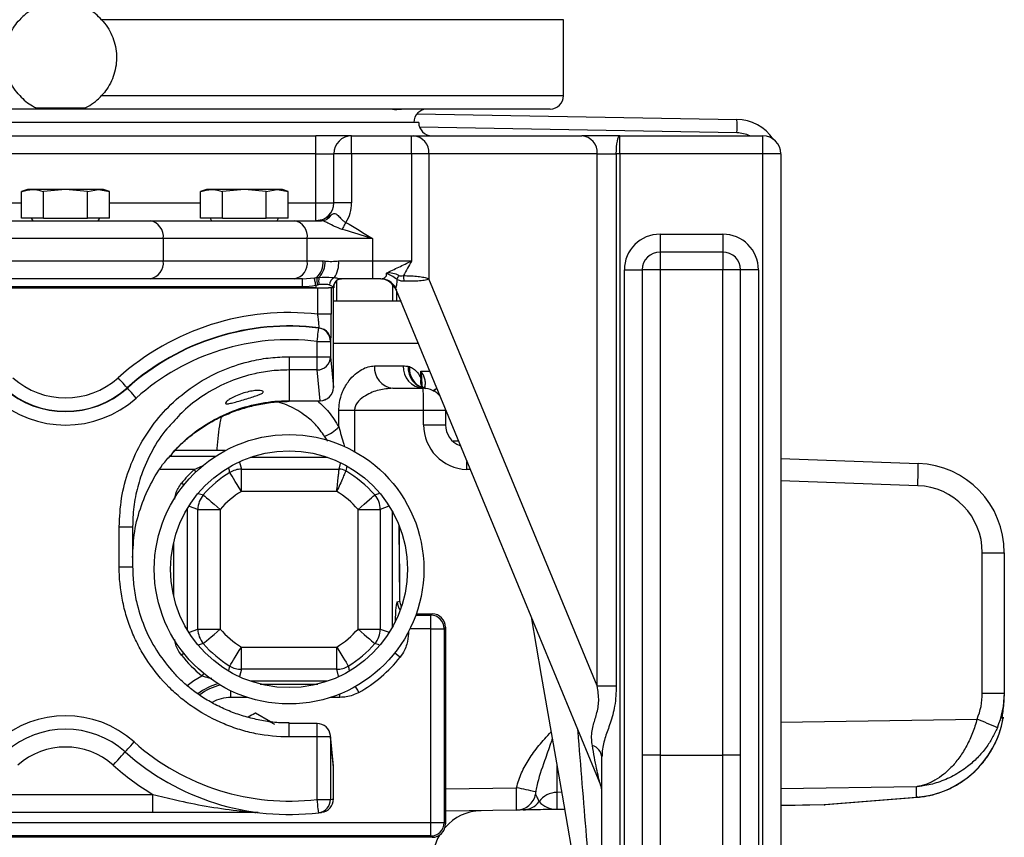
# Model space of a CAD drawing. Extents: x 36 to 632, y 43 to 1270.
# Tile 4 of 15: x 325 to 545, y 440 to 623. Entities that reach past the tile are written whole.
import ezdxf

# ---------------------------------------------------------------- set-up
doc = ezdxf.new("R2010")
doc.units = 0
doc.layers.get('0').update_dxf_attribs({"linetype": 'CONTINUOUS'})

msp = doc.modelspace()

# ---------------------------------------------------------------- linework, layer by layer
at = {"color": 7, "linetype": 'CONTINUOUS'}
for p, q in [((446.79, 623.03), (343.46, 623.03)), ((446.79, 606.03), (446.79, 623.03)), ((343.46, 606.03), (446.79, 606.03)), ((443.79, 603.03), (224.79, 603.03)), ((413.99, 601.95), (485.56, 600.7)), ((414.39, 600.03), (263.8, 600.03)), ((279.39, 597.03), (391.39, 597.03)), ((399.39, 597.03), (391.39, 597.03)), ((391.39, 593.03), (391.39, 597.03)), ((399.39, 597.03), (412.78, 597.03)), ((399.39, 593.03), (399.39, 597.03)), ((412.78, 597.03), (413.21, 597.03)), ((412.78, 593.03), (412.78, 597.03)), ((413.21, 597.03), (450.85, 597.03)), ((485.59, 597.7), (414.59, 598.94)), ((459.39, 597.03), (450.85, 597.03)), ((459.39, 597.03), (491.39, 597.03)), ((459.39, 593.03), (459.39, 597.03)), ((491.39, 593.03), (491.39, 597.03)), ((391.39, 593.03), (279.39, 593.03)), ((391.39, 582.03), (391.39, 593.03)), ((391.39, 593.03), (395.39, 593.03)), ((395.39, 582.03), (395.39, 593.03)), ((399.39, 593.03), (395.39, 593.03)), ((399.39, 593.03), (399.39, 582.03)), ((412.78, 593.03), (399.39, 593.03)), ((412.78, 593.03), (412.78, 569.03)), ((416.68, 593.03), (412.78, 593.03)), ((416.68, 593.03), (416.68, 565.03)), ((454.33, 593.03), (416.68, 593.03)), ((454.33, 473.94), (454.33, 593.03)), ((454.33, 593.03), (458.59, 593.03)), ((458.59, 593.03), (458.59, 473.94)), ((459.39, 593.03), (458.59, 593.03)), ((459.39, 593.03), (459.39, 426.03)), ((491.39, 593.03), (459.39, 593.03)), ((491.39, 426.03), (491.39, 593.03)), ((495.39, 593.03), (491.39, 593.03)), ((495.39, 593.03), (495.39, 426.03)), ((326.89, 585.03), (325.57, 584.55)), ((325.57, 578.63), (325.57, 584.55)), ((328.03, 585.03), (326.89, 585.03)), ((335.39, 585.03), (328.03, 585.03)), ((335.39, 585.03), (330.48, 584.55)), ((330.48, 578.63), (330.48, 584.55)), ((340.3, 584.55), (335.39, 585.03)), ((342.75, 585.03), (335.39, 585.03)), ((340.3, 584.55), (342.75, 585.03)), ((340.3, 578.63), (340.3, 584.55)), ((342.75, 585.03), (345.2, 584.55)), ((343.89, 585.03), (342.75, 585.03)), ((345.2, 584.55), (343.89, 585.03)), ((345.2, 578.63), (345.2, 584.55)), ((366.89, 585.03), (365.57, 584.55)), ((365.57, 578.63), (365.57, 584.55)), ((368.03, 585.03), (366.89, 585.03)), ((375.39, 585.03), (368.03, 585.03)), ((375.39, 585.03), (370.48, 584.55)), ((370.48, 578.63), (370.48, 584.55)), ((380.3, 584.55), (375.39, 585.03)), ((382.75, 585.03), (375.39, 585.03)), ((380.3, 584.55), (382.75, 585.03)), ((380.3, 578.63), (380.3, 584.55)), ((382.75, 585.03), (385.2, 584.55)), ((383.89, 585.03), (382.75, 585.03)), ((385.2, 584.55), (383.89, 585.03)), ((385.2, 578.63), (385.2, 584.55)), ((305.2, 582.03), (325.57, 582.03)), ((345.2, 582.03), (365.57, 582.03)), ((385.2, 582.03), (391.39, 582.03)), ((391.39, 582.03), (395.39, 582.03)), ((391.39, 578.03), (391.39, 582.03)), ((399.39, 582.03), (395.39, 582.03)), ((316.45, 578.03), (354.33, 578.03)), ((330.48, 578.63), (325.57, 578.63)), ((327.73, 578.63), (328.07, 578.03)), ((330.48, 578.63), (340.3, 578.63)), ((345.2, 578.63), (340.3, 578.63)), ((342.7, 578.03), (343.05, 578.63)), ((354.33, 578.03), (386.55, 578.03)), ((370.48, 578.63), (365.57, 578.63)), ((367.73, 578.63), (368.07, 578.03)), ((370.48, 578.63), (380.3, 578.63)), ((385.2, 578.63), (380.3, 578.63)), ((382.7, 578.03), (383.05, 578.63)), ((386.55, 578.03), (392.66, 578.03)), ((468.39, 575.03), (482.39, 575.03)), ((468.39, 575.03), (468.39, 571.03)), ((482.39, 575.03), (482.39, 571.03)), ((357.24, 574.03), (313.54, 574.03)), ((357.24, 574.03), (357.24, 569.03)), ((389.46, 574.03), (357.24, 574.03)), ((389.46, 569.03), (389.46, 574.03)), ((404.03, 574.03), (389.46, 574.03)), ((404.03, 574.03), (404.03, 569.03)), ((482.39, 571.03), (468.39, 571.03)), ((468.39, 571.03), (468.39, 567.03)), ((482.39, 571.03), (482.39, 567.03)), ((313.54, 569.03), (357.24, 569.03)), ((357.24, 569.03), (389.46, 569.03)), ((389.46, 569.03), (392.98, 569.03)), ((396.48, 569.03), (404.03, 569.03)), ((404.03, 569.03), (404.03, 565.03)), ((404.03, 569.03), (412.78, 569.03)), ((460.39, 426.03), (460.39, 567.03)), ((460.39, 567.03), (464.39, 567.03)), ((464.39, 567.03), (464.39, 426.03)), ((468.39, 567.03), (464.39, 567.03)), ((482.39, 567.03), (468.39, 567.03)), ((468.39, 567.03), (468.39, 458.43)), ((486.39, 567.03), (482.39, 567.03)), ((482.39, 458.43), (482.39, 567.03)), ((486.39, 426.03), (486.39, 567.03)), ((490.39, 567.03), (486.39, 567.03)), ((490.39, 567.03), (490.39, 426.03)), ((354.33, 565.03), (316.45, 565.03)), ((386.55, 565.03), (354.33, 565.03)), ((388.39, 565.03), (386.55, 565.03)), ((388.39, 565.03), (391.06, 565.24)), ((388.39, 563.23), (388.39, 565.03)), ((391.58, 565.31), (392.06, 565.35)), ((395.99, 564.58), (395.99, 560.03)), ((404.03, 565.03), (397.1, 565.03)), ((405.88, 565.03), (404.03, 565.03)), ((454.33, 473.94), (416.68, 565.03)), ((278.95, 563.03), (391.83, 563.03)), ((391.39, 563.03), (279.39, 563.03)), ((388.39, 563.23), (282.39, 563.23)), ((391.39, 563.53), (391.39, 563.03)), ((391.83, 563.03), (394.18, 563.03)), ((391.83, 557.12), (391.83, 563.03)), ((395.39, 563.03), (394.18, 563.03)), ((394.83, 563.03), (394.83, 557.12)), ((395.39, 563.23), (395.32, 563.23)), ((395.33, 540.72), (395.33, 563.03)), ((395.39, 563.23), (395.39, 563.03)), ((408.54, 563.74), (408.54, 560.03)), ((409.46, 560.03), (409.46, 562.16)), ((395.99, 560.03), (395.33, 560.03)), ((408.54, 560.03), (395.99, 560.03)), ((409.46, 560.03), (408.54, 560.03)), ((410.52, 560.03), (409.46, 560.03)), ((394.83, 557.12), (391.83, 557.12)), ((392.02, 554), (392.1, 554.06)), ((391.65, 547.59), (391.65, 551.02)), ((391.65, 551.02), (394.65, 551.02)), ((394.65, 551.02), (394.65, 547.59)), ((414.42, 550.53), (395.33, 550.53)), ((385.39, 547.59), (391.65, 547.59)), ((385.39, 547.59), (385.39, 544.64)), ((391.65, 544.64), (391.65, 547.59)), ((391.65, 547.59), (394.65, 547.59)), ((394.65, 547.59), (395.33, 540.72)), ((391.65, 544.64), (385.39, 544.64)), ((385.39, 544.64), (385.39, 537.76)), ((392.33, 537.76), (391.65, 544.64)), ((404.5, 545.53), (410.94, 545.53)), ((412.01, 545.47), (412.33, 545.4)), ((414.89, 542.79), (414.89, 544.37)), ((349.21, 540.59), (349.16, 540.64)), ((408.57, 540.53), (415.39, 540.53)), ((415.22, 540.69), (415.22, 541.03)), ((415.77, 540.87), (415.44, 540.6)), ((415.88, 540.54), (415.45, 540.63)), ((415.77, 540.87), (415.65, 540.58)), ((385.39, 537.76), (392.33, 537.76)), ((385.39, 537.76), (385.39, 537.72)), ((385.39, 537.72), (392.33, 537.72)), ((392.33, 537.76), (392.33, 537.72)), ((396.52, 531.87), (396.52, 535.53)), ((400.02, 535.53), (396.52, 535.53)), ((400.02, 535.53), (400.02, 526.39)), ((415.47, 535.53), (400.02, 535.53)), ((415.47, 532.36), (415.47, 535.53)), ((420.39, 535.53), (415.47, 535.53)), ((420.39, 535.53), (420.37, 535.92)), ((420.39, 535.53), (420.39, 532.36)), ((415.47, 532.36), (420.39, 532.36)), ((394.07, 528.72), (393.35, 529.79)), ((422.13, 528.76), (423.26, 528.77)), ((371.1, 526.58), (359.85, 526.58)), ((371.12, 526.59), (359.86, 526.59)), ((358.75, 525.33), (368.99, 525.33)), ((376.78, 525.09), (394, 525.09)), ((495.39, 524.83), (526.11, 523.73)), ((364.14, 522.35), (356.56, 522.35)), ((364.14, 522.35), (366.2, 523.22)), ((374.3, 524.01), (374.73, 522.43)), ((374.73, 517.45), (374.73, 522.43)), ((374.73, 522.43), (396.59, 522.43)), ((396.59, 522.43), (396.93, 523.73)), ((398.33, 523.13), (398.08, 522.03)), ((425.92, 522.33), (425.12, 522.36)), ((526.01, 518.73), (495.39, 519.83)), ((365.08, 517), (366.21, 516.68)), ((396.04, 517.45), (374.73, 517.45)), ((362.57, 513.5), (362.57, 486.56)), ((364.99, 513.42), (363.12, 514.09)), ((364.99, 486.65), (364.99, 513.42)), ((364.99, 513.42), (369.97, 513.42)), ((369.97, 513.42), (369.97, 486.65)), ((400.81, 486.65), (400.81, 513.42)), ((400.81, 513.42), (405.79, 513.42)), ((407.74, 514.12), (405.79, 513.42)), ((405.79, 513.42), (405.79, 486.65)), ((408.45, 513.09), (408.45, 486.98)), ((347.39, 500.55), (347.39, 509.55)), ((347.39, 509.55), (350.39, 509.55)), ((350.39, 509.55), (350.39, 500.55)), ((410.17, 492.85), (410.04, 509.74)), ((410.18, 492.87), (410.06, 509.71)), ((359.58, 494.03), (359.58, 506.04)), ((540.47, 472.32), (540.47, 503.74)), ((540.47, 503.74), (545.39, 503.74)), ((545.39, 503.74), (545.39, 472.32)), ((347.39, 500.55), (350.39, 500.55)), ((409.6, 492.73), (410.17, 492.85)), ((410.18, 492.87), (410.17, 492.85)), ((410.19, 492.67), (410.18, 492.64)), ((413.72, 489.73), (417.09, 489.73)), ((413.83, 490.03), (417.39, 490.03)), ((417.09, 489.73), (417.39, 490.03)), ((417.09, 486.73), (417.09, 489.73)), ((420.39, 487.03), (420.09, 486.73)), ((420.39, 487.03), (420.39, 443.03)), ((363.13, 485.97), (364.99, 486.65)), ((364.99, 486.65), (369.97, 486.65)), ((400.81, 486.65), (405.79, 486.65)), ((405.79, 486.65), (407.81, 485.92)), ((412.07, 485.69), (411.91, 485.69)), ((412.07, 486), (412.07, 485.69)), ((417.09, 486.73), (412.45, 486.73)), ((417.09, 443.33), (417.09, 486.73)), ((417.09, 486.73), (420.09, 486.73)), ((420.09, 486.73), (420.09, 443.33)), ((374.73, 482.61), (396.04, 482.61)), ((374.73, 477.63), (374.73, 482.61)), ((396.04, 477.63), (396.04, 482.61)), ((405.58, 483.09), (404.57, 483.38)), ((371.93, 477.4), (372.13, 478.36)), ((374.73, 477.63), (374.29, 475.99)), ((396.04, 477.63), (374.73, 477.63)), ((396.46, 476.08), (396.04, 477.63)), ((394, 474.97), (376.78, 474.97)), ((378.92, 474.33), (391.86, 474.33)), ((454.33, 473.94), (458.59, 473.94)), ((372.39, 471.35), (372.39, 472.83)), ((396.77, 471.35), (396.77, 472.11)), ((540.47, 472.32), (545.39, 472.32)), ((545.39, 472.32), (545.39, 471.78)), ((376.11, 471.35), (372.39, 471.35)), ((396.77, 471.35), (394.67, 471.35)), ((381.26, 465.9), (377.89, 467.85)), ((544.93, 466.98), (544.88, 466.59)), ((391.65, 465.5), (385.39, 465.5)), ((385.39, 462.5), (385.39, 465.5)), ((391.65, 462.5), (391.65, 465.5)), ((495.39, 465.8), (539.3, 466.49)), ((545.13, 466.92), (545.11, 466.7)), ((395.32, 455.92), (394.64, 462.8)), ((394.65, 462.5), (394.64, 462.8)), ((391.65, 462.5), (385.39, 462.5)), ((391.65, 448.52), (391.65, 462.5)), ((394.65, 462.5), (391.65, 462.5)), ((394.65, 462.5), (394.65, 448.52)), ((395.33, 455.63), (394.65, 462.5)), ((468.39, 458.43), (464.39, 458.43)), ((468.39, 458.43), (468.39, 429.09)), ((468.39, 458.43), (482.39, 458.43)), ((486.39, 458.43), (482.39, 458.43)), ((482.39, 429.09), (482.39, 458.43)), ((455.39, 426.03), (455.39, 458.01)), ((395.33, 455.63), (395.32, 455.92)), ((395.33, 448.61), (395.33, 455.63)), ((315.84, 449.61), (354.94, 449.61)), ((354.94, 445.61), (354.94, 449.61)), ((420.39, 450.85), (436.3, 451.13)), ((446.36, 450.11), (445.3, 450.09)), ((445.3, 450.09), (445.3, 446.31)), ((525.74, 451.36), (495.39, 450.88)), ((525.74, 449.02), (525.74, 451.36)), ((391.65, 448.52), (394.65, 448.52)), ((495.39, 447.18), (505.11, 447.35)), ((505.11, 447.33), (495.39, 447.16)), ((505.11, 447.35), (525.74, 449.02)), ((505.11, 447.35), (505.4, 447.34)), ((505.4, 447.34), (526.02, 449.01)), ((526.02, 449.01), (525.74, 449.02)), ((354.94, 445.61), (315.84, 445.61)), ((392.45, 445.61), (392.51, 445.61)), ((392.51, 445.61), (392.51, 445.62)), ((436.27, 446.13), (420.39, 445.85)), ((445.3, 446.31), (447.01, 446.34)), ((447.01, 446.31), (445.3, 446.28)), ((253.68, 443.33), (417.09, 443.33)), ((417.09, 440.33), (417.09, 443.33)), ((417.09, 443.33), (420.09, 443.33)), ((420.09, 443.33), (420.39, 443.03)), ((417.39, 440.03), (253.39, 440.03)), ((417.09, 440.33), (253.68, 440.33)), ((417.39, 440.03), (417.09, 440.33))]:
    msp.add_line(p, q, dxfattribs=at)
at = {"color": 7, "linetype": 'CONTINUOUS', "flags": 128}
for points in [[(458.59, 593.03), (458.61, 593.81), (458.65, 594.56), (458.73, 595.25), (458.83, 595.86), (458.95, 596.36), (459.08, 596.73), (459.23, 596.96), (459.39, 597.03)], [(398.08, 577.66), (397.97, 577.45), (397.86, 577.24), (397.75, 577.04), (397.64, 576.84), (397.53, 576.64), (397.43, 576.46), (397.33, 576.27), (397.24, 576.1)], [(391.39, 563.53), (391.33, 563.82), (391.28, 564.1), (391.23, 564.36), (391.18, 564.61), (391.14, 564.82), (391.11, 565), (391.08, 565.14), (391.06, 565.24)], [(409.34, 562.47), (430.96, 510.13), (455.07, 451.79)], [(391.65, 551.02), (391.72, 551.6), (391.79, 552.15), (391.86, 552.66), (391.91, 553.11), (391.96, 553.48), (391.99, 553.76), (392.01, 553.94), (392.02, 554)], [(392.1, 554.06), (392.63, 553.95), (393.09, 553.76)], [(394.73, 551.09), (394.69, 551.06), (394.65, 551.02)], [(349.16, 540.64), (349.12, 540.69), (349, 540.82), (348.81, 541.03), (348.56, 541.31), (348.26, 541.65), (347.92, 542.03), (347.55, 542.45), (347.16, 542.88)], [(351.21, 538.35), (350.82, 538.79), (350.45, 539.2), (350.11, 539.58), (349.81, 539.92), (349.56, 540.2), (349.37, 540.41), (349.25, 540.54), (349.21, 540.59)], [(418.42, 540.52), (418.23, 540.37), (417.66, 539.98)], [(418.42, 540.52), (418.23, 540.37), (417.66, 539.98)], [(364.6, 521.87), (364.52, 521.94), (364.14, 522.35)], [(425.12, 522.36), (425.15, 523.34), (425.17, 524.15)], [(374.73, 517.45), (374.25, 518.24), (373.79, 519), (373.36, 519.7), (372.97, 520.33), (372.65, 520.86), (372.39, 521.28), (372.22, 521.56), (372.13, 521.7)], [(361.84, 518.86), (361.75, 518.93), (361.32, 519.27)], [(366.21, 516.68), (366.33, 516.57), (366.58, 516.36), (366.95, 516.04), (367.42, 515.63), (367.98, 515.15), (368.6, 514.61), (369.27, 514.02), (369.97, 513.42)], [(400.81, 513.42), (401.5, 514.02), (402.17, 514.61), (402.8, 515.15), (403.36, 515.63), (403.83, 516.04), (404.19, 516.36), (404.44, 516.57), (404.57, 516.68)], [(439.55, 489.35), (441.82, 476.28), (446.47, 449.47), (449.7, 430.83), (455.33, 398.37)], [(366.21, 483.38), (366.33, 483.49), (366.58, 483.71), (366.95, 484.02), (367.42, 484.43), (367.98, 484.92), (368.6, 485.46), (369.27, 486.04), (369.97, 486.65)], [(400.81, 486.65), (401.5, 486.04), (402.17, 485.46), (402.8, 484.92), (403.36, 484.43), (403.83, 484.02), (404.19, 483.71), (404.44, 483.49), (404.57, 483.38)], [(372.13, 478.36), (372.22, 478.51), (372.39, 478.79), (372.65, 479.2), (372.97, 479.73), (373.36, 480.36), (373.79, 481.07), (374.25, 481.83), (374.73, 482.61)], [(396.04, 482.61), (396.52, 481.83), (396.99, 481.07), (397.42, 480.36), (397.8, 479.73), (398.13, 479.2), (398.38, 478.79), (398.55, 478.51), (398.64, 478.36)], [(361.84, 481.21), (361.75, 481.14), (361.32, 480.79)], [(410.21, 480.34), (409.78, 480.68), (409.36, 481.01), (409.01, 481.29)], [(362.6, 474), (364.09, 475.16), (365.86, 476.2)], [(366.28, 476.71), (366.21, 476.62), (365.86, 476.2)], [(401.01, 472.46), (400.74, 472.95), (400.47, 473.41), (400.25, 473.8)], [(380.86, 465.99), (381.14, 465.88), (382.14, 465.39)], [(348.72, 459.15), (348.76, 459.19), (348.87, 459.32), (349.06, 459.53), (349.31, 459.8), (349.61, 460.14), (349.96, 460.53), (350.33, 460.95), (350.72, 461.38)], [(346.05, 456.17), (346.57, 456.75), (347.07, 457.31), (347.54, 457.82), (347.94, 458.28), (348.27, 458.65), (348.52, 458.92), (348.67, 459.09), (348.72, 459.15)], [(392.02, 445.54), (392.01, 445.6), (391.99, 445.77), (391.95, 446.05), (391.91, 446.42), (391.85, 446.87), (391.79, 447.38), (391.72, 447.94), (391.65, 448.52)], [(445.3, 446.28), (444.67, 446.27), (444.05, 446.26), (443.43, 446.25), (442.82, 446.24), (442.22, 446.23), (441.64, 446.22), (441.07, 446.21), (440.52, 446.2), (439.99, 446.19), (439.49, 446.18), (439.02, 446.18), (438.57, 446.17), (438.15, 446.16), (437.76, 446.15)]]:
    msp.add_lwpolyline(points, dxfattribs=at)
at = {"color": 7, "linetype": 'CONTINUOUS'}
for radius in [30.15, 26.5]:
    msp.add_circle((385.39, 500.03), radius, dxfattribs=at)
for centre, radius, start, end in [((443.79, 606.03), 3, 270, 0), ((416.29, 600.03), 3, 90, 180), ((417.39, 600.03), 3, 180, 270), ((485.39, 590.7), 10, 34.188, 89), ((456.91, 598.95), 28.7, 357.5045, 3.4951), ((399.39, 593.03), 4, 90, 180), ((412.93, 593.28), 3.76, 356.2507, 85.681), ((450.57, 593.28), 3.76, 356.2508, 85.6808), ((485.47, 590.7), 7, 64.6693, 89), ((491.39, 593.03), 4, 0, 90), ((391.39, 582.03), 4, 270, 0), ((391.39, 582.03), 8, 326.831, 0), ((392.59, 580.56), 2.53, 271.4873, 331.0609), ((353.68, 574.5), 3.59, 352.484, 79.6542), ((385.91, 574.5), 3.59, 352.484, 79.6542), ((468.39, 567.03), 8, 90, 180), ((482.39, 567.03), 8, 0, 90), ((468.39, 567.03), 4, 90, 180), ((482.39, 567.03), 4, 0, 90), ((353.68, 568.56), 3.59, 280.3458, 7.516), ((385.91, 568.56), 3.59, 280.3458, 7.516), ((388.31, 568.66), 4.68, 314.2643, 4.5044), ((388.37, 568.9), 5.13, 316.1274, 1.1983), ((390.49, 568.58), 6.01, 327.0922, 4.2781), ((400.09, 565.44), 8.52, 180.8949, 192.2529), ((397.33, 564.53), 5.33, 171.1089, 188.8911), ((396.49, 563.48), 2.08, 117.4507, 175.2257), ((397.11, 563.25), 1.79, 90.4563, 180.451), ((397.19, 563.23), 1.8, 90, 180), ((405.6, 561.03), 4, 21.699, 89.9832), ((405.86, 561.17), 3.86, 28.8099, 89.6557), ((414.67, 562.5), 5.74, 144.9439, 154.9409), ((415.13, 565.62), 4.15, 178.1897, 196.0353), ((385.39, 500.14), 57.34, 83.5501, 131.8103), ((385.39, 500.14), 54.34, 82.9083, 131.8103), ((385.39, 500.14), 54.27, 82.979, 131.8103), ((391.65, 551.02), 3, 0.0172, 82.962), ((391.72, 551.09), 3, 0.0175, 62.9136), ((385.39, 500.14), 51.27, 82.979, 131.8103), ((391.67, 547.63), 2.99, 269.7719, 359.3598), ((409.09, 545.11), 4.61, 174.7238, 263.5075), ((415.68, 545.27), 4.75, 176.8315, 266.4357), ((416.71, 545.15), 4.71, 176.1206, 260.7598), ((416.87, 544.94), 4.57, 174.2539, 251.7753), ((335.39, 556.04), 17.66, 228.1897, 311.8103), ((418.06, 541.96), 3.27, 165.1672, 205.0404), ((335.39, 556.04), 20.73, 228.1897, 311.8103), ((335.39, 556.04), 20.66, 228.1897, 311.8103), ((392.33, 540.72), 3, 270, 360), ((392.35, 540.75), 2.99, 269.7721, 359.3596), ((415.39, 535.53), 5, 39.9169, 90), ((343.79, 536.78), 71.69, 359.0012, 2.9985), ((335.39, 556.04), 23.73, 228.1897, 311.8103), ((389.93, 538.44), 9.3, 291.5777, 315.0782), ((425.47, 532.36), 10, 180, 267.9382), ((425.39, 532.36), 5, 180, 249.0143), ((385.39, 500.03), 30.81, 133.5984, 141.3615), ((374.74, 517.41), 5.02, 90.1232, 121.3287), ((396.58, 519.42), 3.01, 60.1323, 89.8824), ((385.39, 500.03), 25.4, 40.964, 60.0126), ((454.43, 522.56), 71.69, 356.9406, 0.9358), ((525.39, 503.74), 20, 0, 87.9382), ((385.39, 500.03), 25.4, 121.4525, 139.036), ((525.47, 503.74), 15, 0, 87.9382), ((370.01, 513.4), 5.02, 139.203, 179.833), ((385.39, 500.03), 20.42, 121.4525, 139.036), ((385.39, 500.03), 20.42, 40.964, 58.5475), ((400.77, 513.4), 5.02, 0.1667, 40.7972), ((412.61, 492.74), 3.01, 180.0829, 218.4177), ((417.09, 486.73), 3, 0.0202, 89.9798), ((370.01, 486.66), 5.02, 180.1674, 220.7966), ((385.39, 500.03), 20.42, 220.964, 238.5475), ((385.39, 500.03), 20.42, 301.4525, 319.036), ((400.77, 486.66), 5.02, 319.2032, 359.8329), ((385.39, 500.03), 25.4, 220.964, 238.5475), ((385.39, 500.03), 25.4, 301.4525, 319.036), ((385.39, 500.03), 30.81, 218.6385, 230.6766), ((385.39, 500.03), 31.69, 299.5386, 321.5704), ((374.74, 482.65), 5.02, 238.6723, 269.8758), ((396.03, 482.65), 5.02, 270.1242, 301.3278), ((372.39, 462.97), 11.76, 103.9977, 128.9332), ((372.39, 462.97), 11.36, 101.9782, 128.0202), ((372.39, 462.97), 8.38, 90, 120.1231), ((335.39, 444.24), 23, 48.1897, 131.8103), ((391.65, 462.5), 3, 5.6534, 90), ((463.42, 281.94), 199.54, 66.2361, 67.6476), ((335.39, 444.24), 20, 48.1897, 131.8103), ((385.39, 500.14), 52, 228.1897, 276.9214), ((452.47, 457.73), 2.93, 5.4856, 74.683), ((335.39, 444.24), 16, 48.1897, 131.8103), ((385.39, 500.14), 55, 228.1897, 276.9214), ((385.39, 500.14), 59, 228.1897, 238.9312), ((392.33, 455.63), 3, 360, 5.6534), ((451.39, 450.24), 4, 359.9994, 22.8669), ((436.18, 450.59), 4.46, 271.2292, 348.5433), ((349.14, 45.13), 415.25, 77.2811, 77.8834), ((445.38, 445.09), 5.01, 90.9502, 143.9505), ((391.65, 448.52), 3, 276.925, 0.0064), ((392.33, 448.61), 3, 277.6802, 0.0069), ((388.39, 500.14), 52, 276.9214, 277.6776), ((437.68, 450.64), 4.48, 271.0227, 324.4992), ((504.52, 447.34), 0.597, 358.8163, 1.1837), ((505.03, 451.83), 4.5, 271, 274.6216), ((378.01, 447.76), 2.16, 254.5477, 269.9535), ((385.39, 500.14), 55, 276.9214, 277.4448), ((385.39, 500.14), 55, 277.4448, 277.6776), ((428.54, 434.99), 11, 91.1069, 138.5956), ((444.74, 446.3), 0.559, 358.7369, 1.2631), ((417.09, 443.33), 3, 270.0202, 359.9798), ((428.54, 434.99), 11, 149.8149, 186.2071)]:
    msp.add_arc(centre, radius, start, end, dxfattribs=at)
for centre, major_axis, ratio, start_param, end_param in [((410.22, 535.53), (2.68, 9.94), 0.424971, 5.380938, 5.639217), ((409.61, 486.73), (0, 6), 0.087489, 0.017453, 1.323598), ((413.21, 492.86), (2.88, -0.96), 0.982575, 3.472523, 3.540815), ((413.73, 492.96), (3.55, 0.37), 0.840052, 3.123316, 3.490162), ((417.39, 487.03), (2.12, 2.12), 0.999695, 5.497939, 7.068431), ((525.47, 472.35), (-2.41, 14.89), 0.994227, 4.15362, 4.551178), ((525.39, 472.35), (-4.59, 19.53), 0.996924, 4.083372, 4.480931), ((525.39, 471.75), (4.59, 19.53), 0.996924, 4.909952, 4.943847), ((525.39, 469.06), (13.88, 15.13), 0.952123, 3.925771, 5.312516), ((525.39, 467.03), (20, 0), 0.099452, 6.056819, 6.116587), ((445.39, 465.01), (0.08, 15), 0.005814, 2.184937, 3.036995), ((445.39, 450.79), (4.95, 0.81), 0.89025, 3.622828, 4.550621), ((417.39, 443.03), (2.12, -2.12), 0.999695, 5.497939, 7.068431)]:
    msp.add_ellipse(centre, major_axis=major_axis, ratio=ratio, start_param=start_param, end_param=end_param, dxfattribs=at)
for points, knots in [([(328.91, 625.81), (328.54, 625.63), (327.67, 625.18), (326.29, 624.2), (325.45, 623.36), (325.13, 623.03)], [0, 0, 0, 0, 0.299876, 0.729921, 1, 1, 1, 1]), ([(343.46, 623.03), (343.01, 623.48), (342.09, 624.38), (340.72, 625.29), (339.97, 625.66), (339.68, 625.81)], [0, 0, 0, 0, 0.374334, 0.755532, 1, 1, 1, 1]), ([(325.13, 606.03), (324.68, 606.57), (323.77, 607.65), (322.78, 609.52), (322.1, 611.52), (321.77, 613.61), (321.79, 615.72), (322.16, 617.79), (322.89, 619.77), (323.87, 621.55), (324.72, 622.55), (325.13, 623.03)], [0, 0, 0, 0, 0.112712, 0.22542, 0.338155, 0.450886, 0.563156, 0.675428, 0.78749, 0.899555, 1, 1, 1, 1]), ([(343.46, 623.03), (343.91, 622.49), (344.81, 621.42), (345.81, 619.55), (346.49, 617.54), (346.82, 615.46), (346.79, 613.35), (346.43, 611.27), (345.7, 609.3), (344.72, 607.52), (343.87, 606.51), (343.46, 606.03)], [0, 0, 0, 0, 0.112712, 0.22542, 0.338155, 0.450886, 0.563156, 0.675428, 0.78749, 0.899555, 1, 1, 1, 1]), ([(325.13, 606.03), (325.58, 605.58), (326.5, 604.68), (327.87, 603.77), (328.62, 603.4), (328.91, 603.25)], [0, 0, 0, 0, 0.374334, 0.755532, 1, 1, 1, 1]), ([(339.68, 603.25), (340.04, 603.44), (340.92, 603.89), (342.3, 604.86), (343.14, 605.71), (343.46, 606.03)], [0, 0, 0, 0, 0.299876, 0.729921, 1, 1, 1, 1]), ([(411.2, 603.01), (410.86, 602.99), (409.89, 602.94), (408.82, 602.78), (408.42, 603), (408.45, 603.02), (408.45, 603.02)], [0, 0, 0, 0, 0.2010501, 0.5772388, 0.9813665, 1, 1, 1, 1]), ([(325.57, 584.55), (325.6, 584.56), (326.41, 584.86), (327.23, 584.94), (328.03, 585.03)], [0, 0, 0, 0, 0.029596, 1, 1, 1, 1]), ([(328.03, 585.03), (328.64, 584.98), (329.47, 584.91), (330.28, 584.62), (330.48, 584.55)], [0, 0, 0, 0, 0.7514, 1, 1, 1, 1]), ([(365.57, 584.55), (365.6, 584.56), (366.41, 584.86), (367.23, 584.94), (368.03, 585.03)], [0, 0, 0, 0, 0.029596, 1, 1, 1, 1]), ([(368.03, 585.03), (368.64, 584.98), (369.47, 584.91), (370.28, 584.62), (370.48, 584.55)], [0, 0, 0, 0, 0.7514, 1, 1, 1, 1]), ([(394.8, 579.34), (394.57, 579.16), (394.32, 578.99), (393.8, 578.67), (393.53, 578.53), (392.95, 578.29), (392.65, 578.19), (392.18, 578.1), (392.02, 578.07), (391.71, 578.04), (391.55, 578.03), (391.39, 578.03)], [0, 0, 0, 0, 0.25, 0.25, 0.5, 0.5, 0.75, 0.75, 0.875, 0.875, 1, 1, 1, 1]), ([(394.8, 579.34), (394.95, 579.44), (395.08, 579.54), (395.36, 579.67), (395.49, 579.69), (395.75, 579.65), (395.88, 579.59), (396.12, 579.42), (396.24, 579.31), (396.49, 579.07), (396.61, 578.94), (396.86, 578.67), (396.99, 578.53), (397.26, 578.25), (397.41, 578.11), (397.72, 577.86), (397.9, 577.74), (398.08, 577.66)], [0, 0, 0, 0, 0.125, 0.125, 0.25, 0.25, 0.375, 0.375, 0.5, 0.5, 0.625, 0.625, 0.75, 0.75, 0.875, 0.875, 1, 1, 1, 1]), ([(397.24, 576.1), (396.67, 576.31), (395.65, 576.67), (394.39, 577.37), (393.62, 577.75), (393.06, 577.98), (392.82, 578.01), (392.66, 578.03)], [0, 0, 0, 0, 0.319674, 0.573796, 0.759677, 0.830861, 1, 1, 1, 1]), ([(404.03, 574.03), (404.02, 574.03), (403.96, 574.05), (403.6, 574.17), (401.34, 574.87), (399.14, 575.53), (397.24, 576.1)], [0, 0, 0, 0, 0.003993, 0.028335, 0.156819, 1, 1, 1, 1]), ([(392.98, 569.03), (393.07, 569.03), (393.16, 569.03), (393.25, 569.03), (393.33, 569.02), (393.41, 569.02), (393.5, 569.01)], [0, 0, 0, 0, 0.0003305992, 0.0003305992, 0.0003305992, 0.0006159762, 0.0006159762, 0.0006159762, 0.0006159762]), ([(393.5, 569.01), (393.73, 568.99), (393.97, 568.97), (394.46, 568.94), (394.71, 568.93), (395.46, 568.96), (395.96, 569.03), (396.48, 569.03)], [0, 0, 0, 0, 0.25, 0.25, 0.5, 0.5, 1, 1, 1, 1]), ([(407.16, 566.32), (407.61, 566.53), (408.06, 566.75), (408.99, 567.2), (409.46, 567.43), (410.4, 567.88), (410.87, 568.11), (411.82, 568.57), (412.3, 568.8), (412.78, 569.03)], [0, 0, 0, 0, 0.25, 0.25, 0.5, 0.5, 0.75, 0.75, 1, 1, 1, 1]), ([(412.78, 569.03), (412.77, 569.03), (412.17, 567.93), (411.58, 566.84), (410.98, 565.75)], [0, 0, 0, 0, 0.004811, 1, 1, 1, 1]), ([(405.88, 565.03), (406.02, 565.03), (406.17, 565.06), (406.48, 565.16), (406.64, 565.24), (406.93, 565.44), (407.07, 565.57), (407.19, 565.82), (407.22, 565.91), (407.22, 566.11), (407.2, 566.21), (407.16, 566.32)], [0, 0, 0, 0, 0.25, 0.25, 0.5, 0.5, 0.75, 0.75, 0.875, 0.875, 1, 1, 1, 1]), ([(409.98, 565.79), (409.56, 566.02), (409.1, 566.17), (408.38, 566.3), (408.14, 566.33), (407.77, 566.35), (407.65, 566.35), (407.41, 566.34), (407.28, 566.33), (407.16, 566.32)], [0, 0, 0, 0, 0.5, 0.5, 0.75, 0.75, 0.875, 0.875, 1, 1, 1, 1]), ([(409.48, 564.92), (409.12, 565.22), (408.73, 565.48), (408.14, 565.82), (407.94, 565.92), (407.64, 566.07), (407.54, 566.12), (407.35, 566.22), (407.26, 566.27), (407.16, 566.32)], [0, 0, 0, 0, 0.5, 0.5, 0.75, 0.75, 0.875, 0.875, 1, 1, 1, 1]), ([(391.06, 565.24), (391.14, 565.25), (391.31, 565.27), (391.49, 565.3), (391.58, 565.31)], [0, 0, 0, 0, 0.461594, 1, 1, 1, 1]), ([(392.06, 565.35), (393.08, 565.38), (394.3, 565.42), (395.35, 565.33), (395.53, 565.32)], [0, 0, 0, 0, 0.825761, 1, 1, 1, 1]), ([(395.53, 565.32), (395.87, 565.26), (396.18, 565.19), (396.58, 565.11), (396.71, 565.08), (396.93, 565.04), (397.02, 565.03), (397.1, 565.03)], [0, 0, 0, 0, 0.5, 0.5, 0.75, 0.75, 1, 1, 1, 1]), ([(409.48, 564.92), (409.48, 564.68), (409.49, 563.97), (409.33, 563.35), (409.25, 563.08), (409.24, 563.03)], [0, 0, 0, 0, 0.301048, 0.863924, 1, 1, 1, 1]), ([(411.14, 564.48), (410.85, 564.48), (410.57, 564.51), (410.01, 564.66), (409.74, 564.77), (409.48, 564.92)], [0, 0, 0, 0, 0.5, 0.5, 1, 1, 1, 1]), ([(409.98, 565.79), (410.08, 565.75), (410.23, 565.69), (410.57, 565.66), (410.8, 565.71), (410.98, 565.75)], [0, 0, 0, 0, 0.316761, 0.44514, 1, 1, 1, 1]), ([(410.98, 565.75), (411.46, 565.74), (412.41, 565.72), (413.92, 565.62), (415.28, 565.45), (416.17, 565.24), (416.57, 565.08), (416.68, 565.03), (416.68, 565.03)], [0, 0, 0, 0, 0.225166, 0.449342, 0.672427, 0.89429, 0.997611, 1, 1, 1, 1]), ([(416.68, 565.03), (416.56, 564.96), (416.4, 564.89), (416.05, 564.77), (415.85, 564.73), (415.21, 564.61), (414.72, 564.56), (413.96, 564.52), (413.7, 564.51), (413.18, 564.5), (412.92, 564.49), (412.4, 564.48), (412.14, 564.48), (411.63, 564.48), (411.38, 564.48), (411.14, 564.48)], [0, 0, 0, 0, 0.125, 0.125, 0.25, 0.25, 0.5, 0.5, 0.625, 0.625, 0.75, 0.75, 0.875, 0.875, 1, 1, 1, 1]), ([(391.77, 563.64), (391.7, 563.62), (391.63, 563.6), (391.57, 563.58), (391.51, 563.56), (391.45, 563.55), (391.39, 563.53)], [0, 0, 0, 0, 0.0002119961, 0.0002119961, 0.0002119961, 0.0003972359, 0.0003972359, 0.0003972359, 0.0003972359]), ([(392.06, 563.7), (392.02, 563.69), (391.98, 563.69), (391.94, 563.68), (391.89, 563.67), (391.83, 563.65), (391.77, 563.64)], [0, 0, 0, 0, 0.0001250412, 0.0001250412, 0.0001250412, 0.0003041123, 0.0003041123, 0.0003041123, 0.0003041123]), ([(394.42, 563.65), (394.41, 563.65), (394.37, 563.67), (394.04, 563.77), (393.3, 563.82), (392.48, 563.74), (392.06, 563.7)], [0, 0, 0, 0, 0.019185, 0.075951, 0.537789, 1, 1, 1, 1]), ([(395.32, 563.23), (395.26, 563.25), (395.09, 563.31), (394.67, 563.52), (394.42, 563.65)], [0, 0, 0, 0, 0.395879, 1, 1, 1, 1]), ([(409.24, 563.03), (409.24, 563.03), (409.22, 562.99), (409.19, 562.84), (409.32, 562.63), (409.4, 562.49)], [0, 0, 0, 0, 0.000477, 0.301915, 1, 1, 1, 1]), ([(392.1, 554.06), (392.1, 554.08), (392.12, 554.12), (392.1, 554.47), (392.04, 555.16), (391.94, 556.08), (391.87, 556.77), (391.83, 557.12)], [0, 0, 0, 0, 0.126864, 0.341705, 0.559356, 0.779258, 1, 1, 1, 1]), ([(394.73, 551.09), (394.73, 551.12), (394.75, 551.2), (394.78, 551.89), (394.81, 553.26), (394.82, 555.07), (394.83, 556.44), (394.83, 557.12)], [0, 0, 0, 0, 0.128025, 0.344486, 0.562484, 0.781254, 1, 1, 1, 1]), ([(347.39, 509.55), (347.49, 511.69), (347.71, 515.97), (349.37, 522.22), (352.01, 528.09), (355.59, 533.45), (360.03, 538.12), (365.18, 541.99), (370.92, 544.92), (376.34, 546.62), (381.21, 547.46), (383.99, 547.55), (385.39, 547.59)], [0, 0, 0, 0, 0.107553, 0.215105, 0.32266, 0.430215, 0.537698, 0.645181, 0.752538, 0.859896, 0.929948, 1, 1, 1, 1]), ([(385.39, 544.64), (384.11, 544.6), (381.54, 544.52), (377.08, 543.75), (372.07, 542.19), (366.83, 539.47), (362.37, 536.25), (360.06, 533.66), (359.05, 532.52)], [0, 0, 0, 0, 0.128083, 0.257741, 0.452384, 0.652708, 0.847537, 1, 1, 1, 1]), ([(396.52, 535.53), (396.54, 536.11), (396.62, 537.59), (397.35, 539.98), (398.63, 542.14), (400.15, 543.74), (401.61, 544.77), (403.09, 545.41), (404.03, 545.49), (404.5, 545.53)], [0, 0, 0, 0, 0.09923, 0.250691, 0.436287, 0.581374, 0.726624, 0.863329, 1, 1, 1, 1]), ([(412.33, 545.4), (412.64, 545.26), (413.28, 544.98), (414.15, 544.12), (414.64, 543.24), (414.89, 542.79)], [0, 0, 0, 0, 0.320005, 0.655085, 1, 1, 1, 1]), ([(414.89, 544.37), (414.9, 544.37), (415.16, 544.37), (415.87, 544.36), (416.44, 544.36), (416.82, 544.35)], [0, 0, 0, 0, 0.008611, 0.354205, 1, 1, 1, 1]), ([(415.17, 541.03), (415.14, 542.13), (415.1, 543.24), (414.89, 544.36), (414.89, 544.37)], [0, 0, 0, 0, 0.994642, 1, 1, 1, 1]), ([(415.77, 540.87), (415.86, 541.14), (415.9, 541.42), (415.9, 541.99), (415.86, 542.28), (415.7, 542.87), (415.58, 543.17), (415.36, 543.62), (415.28, 543.77), (415.1, 544.07), (415, 544.22), (414.89, 544.37)], [0, 0, 0, 0, 0.25, 0.25, 0.5, 0.5, 0.75, 0.75, 0.875, 0.875, 1, 1, 1, 1]), ([(371.14, 537.2), (371.18, 537.3), (371.28, 537.51), (371.98, 538.03), (373.05, 538.64), (374.46, 539.24), (376.02, 539.72), (377.46, 540), (378.59, 540.08), (379.35, 540.01), (379.7, 539.83), (379.59, 539.56), (379.02, 539.23), (378.03, 538.85), (376.71, 538.42), (375.22, 537.97), (373.74, 537.54), (372.47, 537.2), (371.57, 537.03), (371.18, 537.06), (371.15, 537.16), (371.14, 537.2)], [0, 0, 0, 0, 0.0529072, 0.1056553, 0.1625341, 0.2231096, 0.2826312, 0.3374621, 0.3882238, 0.4376244, 0.4877496, 0.53945, 0.5927125, 0.6472328, 0.7027676, 0.7591436, 0.8159205, 0.8718745, 0.9250718, 0.9745809, 1, 1, 1, 1]), ([(408.57, 540.53), (407.55, 540.45), (405.49, 540.29), (402.84, 539.23), (401.12, 537.94), (400.43, 537), (400.1, 536.28), (400.05, 535.83), (400.02, 535.53)], [0, 0, 0, 0, 0.30761, 0.621941, 0.800837, 0.886945, 0.926295, 1, 1, 1, 1]), ([(415.44, 540.63), (415.34, 540.65), (415.08, 540.71), (414.89, 540.88), (414.9, 540.87), (414.91, 540.86)], [0, 0, 0, 0, 0.29881, 0.768275, 1, 1, 1, 1]), ([(417.61, 539.93), (417.67, 539.96), (417.93, 540.09), (418.22, 540.28), (418.41, 540.47), (418.42, 540.48)], [0, 0, 0, 0, 0.20635, 0.952459, 1, 1, 1, 1]), ([(359.02, 525.71), (359.03, 525.71), (359.69, 526.57), (361.24, 528.08), (363.67, 530.2), (366.32, 532.06), (369.16, 533.68), (372.2, 535.06), (375.38, 536.17), (378.68, 536.98), (382.03, 537.5), (384.28, 537.58), (385.4, 537.62)], [0, 0, 0, 0, 0.000925, 0.10957, 0.21668, 0.324669, 0.434642, 0.546393, 0.659555, 0.773625, 0.888012, 1, 1, 1, 1]), ([(359.06, 525.66), (360.03, 526.75), (362.33, 529.34), (366.73, 532.54), (372.01, 535.29), (377.71, 537.08), (382.26, 537.72), (384.82, 537.76), (385.39, 537.76)], [0, 0, 0, 0, 0.14619, 0.3468582, 0.5416695, 0.7421627, 0.9434735, 1, 1, 1, 1]), ([(393.35, 529.79), (392.69, 530.7), (391.35, 532.57), (388.5, 534.9), (385.67, 536.57), (383.59, 537.26), (382.91, 537.48)], [0, 0, 0, 0, 0.2476871, 0.5043053, 0.8374021, 1, 1, 1, 1]), ([(391.72, 537.72), (392.61, 536.92), (394.44, 535.27), (395.81, 533.02), (396.52, 531.87)], [0, 0, 0, 0, 0.485101, 1, 1, 1, 1]), ([(369.28, 526.59), (369.29, 526.74), (369.35, 527.95), (369.59, 530.05), (369.92, 532.47), (370.18, 533.69), (370.27, 534.13)], [0, 0, 0, 0, 0.049237, 0.420312, 0.791434, 1, 1, 1, 1]), ([(359.05, 532.52), (358.72, 532.18), (357.02, 530.44), (354.68, 526.63), (352.39, 521.68), (351.05, 516.8), (350.46, 512.89), (350.41, 510.45), (350.39, 509.55)], [0, 0, 0, 0, 0.057245, 0.289523, 0.528532, 0.708835, 0.892211, 1, 1, 1, 1]), ([(396.52, 531.87), (396.87, 530.59), (397.28, 529.12), (397.75, 527.63), (397.81, 527.43)], [0, 0, 0, 0, 0.868644, 1, 1, 1, 1]), ([(350.39, 502.67), (350.48, 504.62), (350.67, 508.56), (352.19, 514.3), (354.65, 519.71), (356.99, 523.53), (358.72, 525.31), (359.06, 525.66)], [0, 0, 0, 0, 0.23211, 0.470912, 0.703057, 0.941921, 1, 1, 1, 1]), ([(372.13, 521.7), (372.07, 522), (372, 522.32), (371.93, 522.64), (371.93, 522.66)], [0, 0, 0, 0, 0.935367, 1, 1, 1, 1]), ([(396.04, 517.45), (396.04, 517.46), (396.11, 518.04), (396.24, 519.22), (396.38, 520.46), (396.48, 521.44), (396.56, 522.16), (396.58, 522.34), (396.59, 522.43)], [0, 0, 0, 0, 0.002295, 0.238532, 0.474974, 0.574498, 0.796338, 1, 1, 1, 1]), ([(398.08, 522.03), (398.05, 521.95), (397.97, 521.78), (397.69, 521.11), (397.29, 520.21), (396.79, 519.06), (396.29, 517.99), (396.04, 517.46), (396.04, 517.45)], [0, 0, 0, 0, 0.203604, 0.425443, 0.524991, 0.761491, 0.997706, 1, 1, 1, 1]), ([(359.81, 515.68), (359.86, 516.11), (360.02, 517.42), (360.79, 518.52), (361.32, 519.27)], [0, 0, 0, 0, 0.321263, 1, 1, 1, 1]), ([(404.57, 516.68), (404.87, 516.77), (405.2, 516.87), (405.53, 516.96), (405.55, 516.96)], [0, 0, 0, 0, 0.939463, 1, 1, 1, 1]), ([(385.39, 462.5), (382.88, 462.5), (380.41, 462.75), (376.77, 463.47), (375.56, 463.77), (373.17, 464.5), (371.99, 464.92), (368.54, 466.36), (366.36, 467.52), (363.77, 469.25), (363.27, 469.61), (362.26, 470.35), (361.77, 470.74), (360.32, 471.93), (359.39, 472.77), (356.77, 475.4), (355.19, 477.31), (353.46, 479.91), (353.12, 480.44), (352.48, 481.51), (352.17, 482.06), (351.29, 483.7), (350.23, 485.94), (349.4, 488.27), (348.86, 490.06), (348.69, 490.66), (348.38, 491.87), (348.25, 492.49), (347.63, 495.56), (347.39, 498.04), (347.39, 500.55)], [0, 0, 0, 0, 0.125, 0.125, 0.1875, 0.1875, 0.25, 0.25, 0.375, 0.375, 0.40625, 0.40625, 0.4375, 0.4375, 0.5, 0.5, 0.625, 0.625, 0.65625, 0.65625, 0.6875, 0.6875, 0.75, 0.8125, 0.8125, 0.84375, 0.84375, 0.875, 0.875, 1, 1, 1, 1]), ([(350.39, 500.55), (350.43, 499.26), (350.51, 496.66), (351.29, 492.17), (352.87, 487.15), (355.49, 481.91), (357.91, 478.88), (359.09, 477.42)], [0, 0, 0, 0, 0.153537, 0.308975, 0.539591, 0.776851, 1, 1, 1, 1]), ([(410.19, 492.67), (410.19, 492.68), (410.19, 492.75), (410.19, 492.82), (410.18, 492.87)], [0, 0, 0, 0, 0.2500668, 1, 1, 1, 1]), ([(412.07, 485.69), (412, 484.86), (411.9, 483.55), (411.19, 481.75), (410.56, 480.84), (410.21, 480.34)], [0, 0, 0, 0, 0.430188, 0.67894, 1, 1, 1, 1]), ([(361.32, 480.79), (360.79, 481.54), (360.02, 482.62), (359.87, 483.92), (359.82, 484.32)], [0, 0, 0, 0, 0.689856, 1, 1, 1, 1]), ([(366.21, 483.38), (365.9, 483.29), (365.54, 483.19), (365.18, 483.09), (365.12, 483.07)], [0, 0, 0, 0, 0.845935, 1, 1, 1, 1]), ([(398.64, 478.36), (398.71, 478.06), (398.78, 477.73), (398.85, 477.4), (398.86, 477.36)], [0, 0, 0, 0, 0.897528, 1, 1, 1, 1]), ([(385.39, 465.63), (384.88, 465.63), (383.26, 465.62), (380.52, 465.93), (377.2, 466.56), (373.93, 467.51), (370.77, 468.76), (367.77, 470.29), (364.95, 472.07), (362.37, 474.1), (360.42, 475.9), (359.43, 477.09), (359.13, 477.44)], [0, 0, 0, 0, 0.0511072, 0.1640819, 0.2781318, 0.3927327, 0.5071894, 0.6208255, 0.7331699, 0.8439221, 0.9529873, 1, 1, 1, 1]), ([(368.08, 475.55), (367.89, 475.59), (367.16, 475.73), (366.41, 476), (365.86, 476.2)], [0, 0, 0, 0, 0.270902, 1, 1, 1, 1]), ([(453.24, 460.56), (453.18, 461.02), (452.97, 462.5), (453.25, 464.74), (454.23, 467.53), (454.85, 470.69), (454.48, 472.76), (454.33, 473.94), (454.33, 473.94)], [0, 0, 0, 0, 0.117619, 0.374665, 0.575511, 0.777973, 0.999996, 1, 1, 1, 1]), ([(458.59, 473.94), (458.53, 472.43), (458.42, 469.57), (457.33, 465.72), (456.06, 462.45), (455.44, 460), (455.4, 458.47), (455.39, 458.01)], [0, 0, 0, 0, 0.265733, 0.500815, 0.696336, 0.908559, 1, 1, 1, 1]), ([(401.01, 472.46), (400.55, 472.24), (399.66, 471.79), (398.21, 471.42), (397.24, 471.37), (396.77, 471.35)], [0, 0, 0, 0, 0.343677, 0.676962, 1, 1, 1, 1]), ([(544.99, 467.41), (545.03, 467.64), (545.14, 468.28), (545.31, 469.69), (545.36, 470.72), (545.38, 471.1), (545.38, 471.1)], [0, 0, 0, 0, 0.254816, 0.728241, 0.997697, 1, 1, 1, 1]), ([(377.89, 467.85), (377.85, 467.82), (377.3, 467.51), (376.75, 467.19), (376.24, 466.9)], [0, 0, 0, 0, 0.0763495, 1, 1, 1, 1]), ([(544.88, 466.59), (544.88, 466.63), (544.87, 466.7), (544.96, 467.22), (544.99, 467.41)], [0, 0, 0, 0, 0.635792, 1, 1, 1, 1]), ([(544.92, 466.92), (544.92, 466.92), (544.92, 466.92), (544.94, 467.07), (544.97, 467.28), (544.99, 467.41)], [0, 0, 0, 0, 0.130114, 0.497442, 1, 1, 1, 1]), ([(539.3, 466.49), (539.01, 465.43), (538.67, 464.4), (538.09, 462.92), (537.88, 462.44), (537.44, 461.48), (537.21, 461.01), (536.49, 459.66), (535.97, 458.83), (535.15, 457.66), (534.87, 457.28), (534.29, 456.56), (533.99, 456.22), (533.08, 455.24), (532.46, 454.66), (531.19, 453.63), (530.54, 453.19), (529.53, 452.62), (529.19, 452.44), (528.51, 452.13), (528.17, 451.99), (527.48, 451.75), (527.13, 451.65), (526.61, 451.52), (526.43, 451.48), (526.17, 451.43), (526.09, 451.41), (525.91, 451.38), (525.82, 451.37), (525.74, 451.36)], [0, 0, 0, 0, 0.125, 0.125, 0.1875, 0.1875, 0.25, 0.25, 0.375, 0.375, 0.4375, 0.4375, 0.5, 0.5, 0.625, 0.625, 0.75, 0.75, 0.8125, 0.8125, 0.875, 0.875, 0.9375, 0.9375, 0.96875, 0.96875, 0.984375, 0.984375, 1, 1, 1, 1]), ([(543.14, 460.7), (543.17, 460.76), (543.61, 461.54), (544.23, 463.16), (544.84, 465.17), (545.06, 466.43), (545.14, 466.87)], [0, 0, 0, 0, 0.031917, 0.416737, 0.794634, 1, 1, 1, 1]), ([(436.3, 451.13), (436.45, 451.7), (436.88, 453.41), (438.11, 456.09), (440.11, 459.17), (442.15, 461.64), (443.53, 463.11), (444.01, 463.62)], [0, 0, 0, 0, 0.1195168, 0.3552494, 0.5915454, 0.858552, 1, 1, 1, 1]), ([(455.33, 398.37), (455.33, 398.38), (455.32, 398.41), (455.29, 398.81), (455.17, 400.13), (455.04, 401.8), (454.81, 404.57), (454.49, 408.52), (453.87, 416.18), (453.05, 426.45), (451.76, 442.48), (450.74, 455.02), (450.05, 463.49), (450, 464.07)], [0, 0, 0, 0, 0.002445, 0.007882, 0.027006, 0.070152, 0.087529, 0.157067, 0.25251, 0.437373, 0.622463, 0.974186, 1, 1, 1, 1]), ([(543.83, 464.56), (543.47, 463.79), (542.76, 462.25), (541.26, 459.98), (539.42, 457.8), (536.96, 455.6), (534, 453.69), (530.63, 452.25), (528, 451.62), (526.43, 451.42), (525.96, 451.38), (525.81, 451.36), (525.76, 451.36), (525.74, 451.36), (525.74, 451.36)], [0, 0, 0, 0, 0.10041, 0.200892, 0.323934, 0.447085, 0.611524, 0.77611, 0.932318, 0.978488, 0.993134, 0.997807, 0.998879, 1, 1, 1, 1]), ([(444.28, 462.1), (444.15, 461.75), (443.57, 460.08), (442.33, 456.52), (441.08, 452.99), (440.64, 450.62), (440.56, 450.19)], [0, 0, 0, 0, 0.08638, 0.409304, 0.8929, 1, 1, 1, 1]), ([(455.08, 451.8), (455.06, 451.84), (454.91, 452.17), (454.59, 453.52), (453.99, 456.29), (453.55, 458.79), (453.24, 460.56)], [0, 0, 0, 0, 0.0272363, 0.2353299, 0.4610025, 1, 1, 1, 1]), ([(526.02, 449.01), (526.52, 449.06), (527.85, 449.2), (529.99, 449.68), (532.39, 450.53), (534.68, 451.67), (536.82, 453.08), (538.78, 454.73), (540.52, 456.6), (542, 458.58), (542.77, 460.02), (543.14, 460.7)], [0, 0, 0, 0, 0.0714464, 0.1913817, 0.3115301, 0.4314459, 0.5504521, 0.6680482, 0.783836, 0.8975484, 1, 1, 1, 1]), ([(354.94, 449.61), (356.62, 449.19), (360.58, 448.21), (366.85, 446.96), (372.06, 446.21), (375.61, 445.83), (376.82, 445.73), (377.43, 445.68)], [0, 0, 0, 0, 0.223995, 0.52716, 0.832458, 0.915966, 1, 1, 1, 1]), ([(436.27, 446.13), (436.27, 446.16), (436.27, 446.23), (436.28, 446.86), (436.28, 447.98), (436.29, 449.46), (436.3, 450.57), (436.3, 451.13)], [0, 0, 0, 0, 0.156624, 0.363864, 0.574542, 0.788721, 1, 1, 1, 1]), ([(440.56, 450.19), (440.55, 450.13), (440.55, 450.07), (440.54, 449.97), (440.54, 449.93), (440.53, 449.8), (440.54, 449.74), (440.55, 449.7)], [0, 0, 0, 0, 0.25, 0.25, 0.5, 0.5, 1, 1, 1, 1]), ([(440.55, 449.7), (440.71, 449.3), (441.04, 448.49), (441.24, 448.19), (441.33, 448.03)], [0, 0, 0, 0, 0.497363, 1, 1, 1, 1]), ([(378.01, 445.61), (377.48, 445.61), (376.39, 445.61), (372.96, 445.61), (367.75, 445.61), (361.17, 445.61), (356.83, 445.61), (354.94, 445.61)], [0, 0, 0, 0, 0.083303, 0.170162, 0.46622, 0.76792, 1, 1, 1, 1]), ([(377.43, 445.68), (377.79, 445.65), (378.14, 445.62), (378.5, 445.58), (378.51, 445.58)], [0, 0, 0, 0, 0.985015, 1, 1, 1, 1]), ([(378.51, 445.58), (378.5, 445.58), (378.34, 445.6), (378.17, 445.6), (378.01, 445.61)], [0, 0, 0, 0, 0.015197, 1, 1, 1, 1]), ([(437.76, 446.15), (437.55, 446.15), (437.13, 446.14), (436.56, 446.13), (436.27, 446.13)], [0, 0, 0, 0, 0.499184, 1, 1, 1, 1])]:
    msp.add_open_spline(points, degree=3, knots=knots, dxfattribs=at)
for points in [[(339.68, 603.25), (337.89, 603.23), (334.29, 603.18), (330.7, 603.23), (328.91, 603.25)], [(398.08, 577.66), (400.12, 576.54), (402.08, 575.29), (404.03, 574.03)], [(391.39, 563.53), (390.4, 563.34), (389.4, 563.23), (388.39, 563.23)], [(410.94, 545.53), (411.31, 545.53), (411.66, 545.51), (412.01, 545.47)], [(392.45, 445.61), (392.47, 445.61), (392.49, 445.61), (392.51, 445.62)]]:
    msp.add_open_spline(points, degree=3, dxfattribs=at)

doc.saveas('drawing.dxf')
